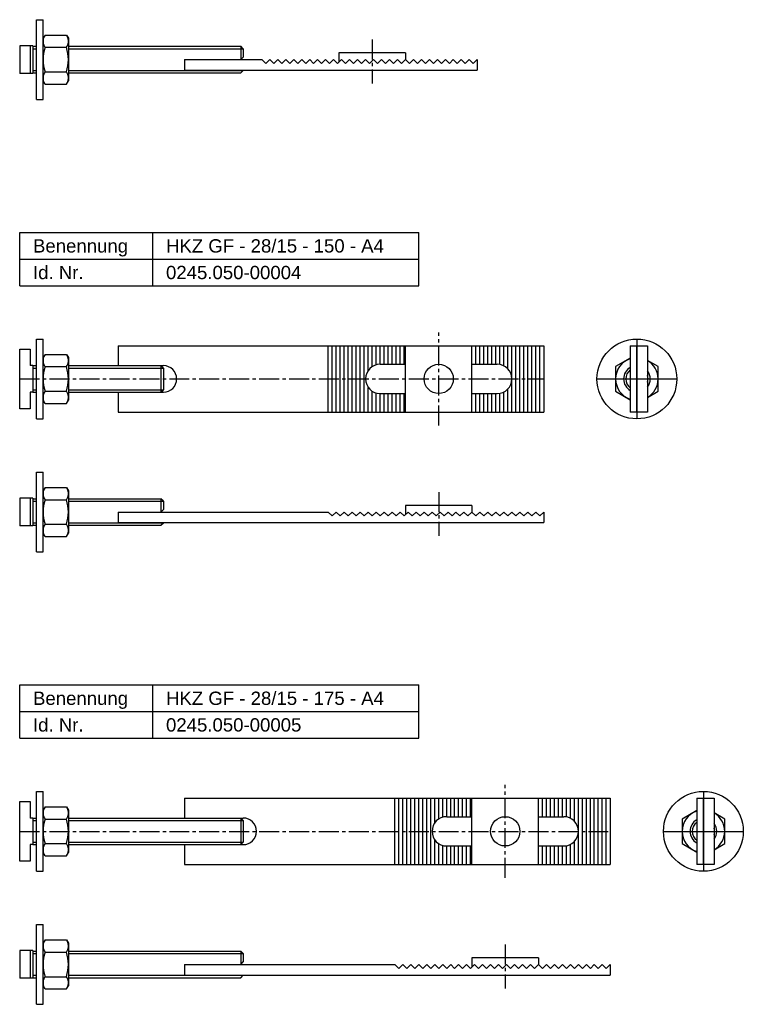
# Model space of a CAD drawing. Header units: millimetres. Extents: x 77 to 349, y 2136 to 2936.
# Tile 1 of 2: x 77 to 349, y 2136 to 2506. Entities that reach past the tile are written whole.
import ezdxf

# ---------------------------------------------------------------- set-up
doc = ezdxf.new("R2010")
doc.units = ezdxf.units.MM
doc.header["$LTSCALE"] = 10
doc.linetypes.add('MITTE2', pattern=[1.125, 0.75, -0.125, 0.125, -0.125])
doc.layers.add('HALFEN', color=2, linetype='CONTINUOUS')
doc.styles.add('ARIAL50', font='ARIAL.TTF', dxfattribs={"height": 5})

msp = doc.modelspace()

# ---------------------------------------------------------------- linework, layer by layer
at = {"layer": 'HALFEN'}
for p, q in [((83.55, 2476.25), (83.55, 2506.25)), ((83.55, 2506.25), (86.05, 2506.25)), ((86.05, 2476.25), (86.05, 2506.25)), ((86.77, 2500.49), (86.05, 2499.25)), ((86.77, 2500.49), (94.83, 2500.49)), ((94.83, 2500.49), (95.55, 2499.25)), ((95.55, 2499.25), (95.55, 2483.25)), ((77.25, 2496.45), (77.25, 2486.05)), ((82.25, 2496.45), (77.25, 2496.45)), ((81.25, 2496.45), (81.25, 2486.05)), ((82.25, 2496.45), (82.25, 2486.05)), ((82.25, 2496.25), (83.55, 2496.25)), ((86.77, 2495.87), (94.83, 2495.87)), ((95.55, 2496.25), (160.33, 2496.25)), ((160.33, 2496.25), (160.33, 2491.25)), ((161.25, 2495.33), (160.33, 2496.25)), ((161.25, 2495.33), (161.25, 2492.17)), ((139.25, 2491.25), (168.25, 2491.25)), ((139.25, 2491.25), (139.25, 2487.25)), ((160.33, 2491.25), (161.25, 2492.17)), ((169.75, 2489.75), (168.25, 2491.25)), ((171.25, 2491.25), (169.75, 2489.75)), ((172.75, 2489.75), (171.25, 2491.25)), ((174.25, 2491.25), (172.75, 2489.75)), ((175.75, 2489.75), (174.25, 2491.25)), ((177.25, 2491.25), (175.75, 2489.75)), ((178.75, 2489.75), (177.25, 2491.25)), ((180.25, 2491.25), (178.75, 2489.75)), ((181.75, 2489.75), (180.25, 2491.25)), ((183.25, 2491.25), (181.75, 2489.75)), ((184.75, 2489.75), (183.25, 2491.25)), ((186.25, 2491.25), (184.75, 2489.75)), ((187.75, 2489.75), (186.25, 2491.25)), ((189.25, 2491.25), (187.75, 2489.75)), ((190.75, 2489.75), (189.25, 2491.25)), ((192.25, 2491.25), (190.75, 2489.75)), ((193.75, 2489.75), (192.25, 2491.25)), ((195.25, 2491.25), (193.75, 2489.75)), ((196.75, 2489.75), (195.25, 2491.25)), ((198.25, 2491.25), (196.75, 2489.75)), ((222.25, 2493.75), (197.25, 2493.75)), ((197.25, 2493.75), (197.25, 2490.25)), ((199.75, 2489.75), (198.25, 2491.25)), ((201.25, 2491.25), (199.75, 2489.75)), ((202.75, 2489.75), (201.25, 2491.25)), ((204.25, 2491.25), (202.75, 2489.75)), ((205.75, 2489.75), (204.25, 2491.25)), ((207.25, 2491.25), (205.75, 2489.75)), ((208.75, 2489.75), (207.25, 2491.25)), ((210.25, 2491.25), (208.75, 2489.75)), ((211.75, 2489.75), (210.25, 2491.25)), ((213.25, 2491.25), (211.75, 2489.75)), ((214.75, 2489.75), (213.25, 2491.25)), ((216.25, 2491.25), (214.75, 2489.75)), ((217.75, 2489.75), (216.25, 2491.25)), ((219.25, 2491.25), (217.75, 2489.75)), ((220.75, 2489.75), (219.25, 2491.25)), ((222.25, 2491.25), (220.75, 2489.75)), ((222.25, 2493.75), (222.25, 2491.25)), ((223.75, 2489.75), (222.25, 2491.25)), ((225.25, 2491.25), (223.75, 2489.75)), ((226.75, 2489.75), (225.25, 2491.25)), ((228.25, 2491.25), (226.75, 2489.75)), ((229.75, 2489.75), (228.25, 2491.25)), ((231.25, 2491.25), (229.75, 2489.75)), ((232.75, 2489.75), (231.25, 2491.25)), ((234.25, 2491.25), (232.75, 2489.75)), ((235.75, 2489.75), (234.25, 2491.25)), ((237.25, 2491.25), (235.75, 2489.75)), ((238.75, 2489.75), (237.25, 2491.25)), ((240.25, 2491.25), (238.75, 2489.75)), ((241.75, 2489.75), (240.25, 2491.25)), ((243.25, 2491.25), (241.75, 2489.75)), ((244.75, 2489.75), (243.25, 2491.25)), ((246.25, 2491.25), (244.75, 2489.75)), ((247.75, 2489.75), (246.25, 2491.25)), ((249.25, 2491.25), (247.75, 2489.75)), ((249.25, 2491.25), (249.25, 2487.25)), ((86.77, 2486.63), (94.83, 2486.63)), ((139.25, 2487.25), (249.25, 2487.25)), ((160.33, 2486.25), (161.25, 2487.17)), ((161.25, 2487.17), (161.25, 2487.25)), ((82.25, 2486.05), (77.25, 2486.05)), ((82.25, 2486.25), (83.55, 2486.25)), ((86.77, 2482.01), (86.05, 2483.25)), ((94.83, 2482.01), (95.55, 2483.25)), ((95.55, 2486.25), (160.33, 2486.25)), ((86.77, 2482.01), (94.83, 2482.01)), ((83.55, 2476.25), (86.05, 2476.25)), ((77.25, 2426.25), (227.25, 2426.25)), ((77.25, 2406.25), (77.25, 2426.25)), ((127.25, 2406.25), (127.25, 2426.25)), ((227.25, 2406.25), (227.25, 2426.25)), ((77.25, 2416.25), (227.25, 2416.25)), ((77.25, 2406.25), (227.25, 2406.25)), ((83.55, 2386.25), (86.05, 2386.25)), ((83.55, 2356.25), (83.55, 2386.25)), ((86.05, 2356.25), (86.05, 2386.25)), ((114.25, 2383.75), (274.25, 2383.75)), ((114.25, 2383.75), (114.25, 2376.25)), ((193.25, 2358.75), (193.25, 2383.75)), ((194.75, 2358.75), (194.75, 2383.75)), ((196.25, 2358.75), (196.25, 2383.75)), ((197.75, 2358.75), (197.75, 2383.75)), ((199.25, 2358.75), (199.25, 2383.75)), ((200.75, 2358.75), (200.75, 2383.75)), ((202.25, 2358.75), (202.25, 2383.75)), ((203.75, 2358.75), (203.75, 2383.75)), ((205.25, 2358.75), (205.25, 2383.75)), ((206.75, 2358.75), (206.75, 2383.75)), ((208.25, 2374.41), (208.25, 2383.75)), ((209.75, 2375.86), (209.75, 2383.75)), ((211.25, 2376.54), (211.25, 2383.75)), ((212.75, 2376.75), (212.75, 2383.75)), ((214.25, 2376.75), (214.25, 2383.75)), ((215.75, 2376.75), (215.75, 2383.75)), ((217.25, 2376.75), (217.25, 2383.75)), ((218.75, 2376.75), (218.75, 2383.75)), ((220.25, 2376.75), (220.25, 2383.75)), ((221.75, 2376.75), (221.75, 2383.75)), ((222.25, 2358.75), (222.25, 2383.75)), ((247.25, 2358.75), (247.25, 2383.75)), ((248.75, 2376.75), (248.75, 2383.75)), ((250.25, 2376.75), (250.25, 2383.75)), ((251.75, 2376.75), (251.75, 2383.75)), ((253.25, 2376.75), (253.25, 2383.75)), ((254.75, 2376.75), (254.75, 2383.75)), ((256.25, 2376.75), (256.25, 2383.75)), ((257.75, 2376.66), (257.75, 2383.75)), ((259.25, 2376.15), (259.25, 2383.75)), ((260.75, 2375.02), (260.75, 2383.75)), ((262.25, 2358.75), (262.25, 2383.75)), ((263.75, 2358.75), (263.75, 2383.75)), ((265.25, 2358.75), (265.25, 2383.75)), ((266.75, 2358.75), (266.75, 2383.75)), ((268.25, 2358.75), (268.25, 2383.75)), ((269.75, 2358.75), (269.75, 2383.75)), ((271.25, 2358.75), (271.25, 2383.75)), ((272.75, 2358.75), (272.75, 2383.75)), ((274.25, 2383.75), (274.25, 2358.75)), ((306.75, 2383.75), (313.25, 2383.75)), ((306.75, 2383.75), (306.75, 2358.75)), ((309.25, 2358.75), (309.25, 2383.75)), ((313.25, 2383.75), (313.25, 2358.75)), ((77.25, 2360), (77.25, 2382.5)), ((77.25, 2382.5), (81.25, 2382.5)), ((81.25, 2382.5), (81.25, 2376.25)), ((86.77, 2380.49), (86.05, 2379.25)), ((86.77, 2380.49), (94.83, 2380.49)), ((94.83, 2380.49), (95.55, 2379.25)), ((95.55, 2379.25), (95.55, 2363.25)), ((82.25, 2376.25), (81.25, 2376.25)), ((82.25, 2376.25), (82.25, 2366.25)), ((82.25, 2376.25), (83.55, 2376.25)), ((86.77, 2375.87), (94.83, 2375.87)), ((95.55, 2376.25), (131.25, 2376.25)), ((130.33, 2376.25), (130.33, 2366.25)), ((131.25, 2375.33), (130.33, 2376.25)), ((212.75, 2376.75), (222.25, 2376.75)), ((247.25, 2376.75), (256.75, 2376.75)), ((131.25, 2375.33), (131.25, 2367.17)), ((208.25, 2358.75), (208.25, 2368.09)), ((82.25, 2366.25), (81.25, 2366.25)), ((81.25, 2366.25), (81.25, 2360)), ((82.25, 2366.25), (83.55, 2366.25)), ((86.77, 2366.63), (94.83, 2366.63)), ((95.55, 2366.25), (131.25, 2366.25)), ((114.25, 2366.25), (114.25, 2358.75)), ((130.33, 2366.25), (131.25, 2367.17)), ((209.75, 2358.75), (209.75, 2366.64)), ((211.25, 2358.75), (211.25, 2365.96)), ((212.75, 2365.75), (222.25, 2365.75)), ((212.75, 2358.75), (212.75, 2365.75)), ((214.25, 2358.75), (214.25, 2365.75)), ((215.75, 2358.75), (215.75, 2365.75)), ((217.25, 2358.75), (217.25, 2365.75)), ((218.75, 2358.75), (218.75, 2365.75)), ((220.25, 2358.75), (220.25, 2365.75)), ((221.75, 2358.75), (221.75, 2365.75)), ((247.25, 2365.75), (256.75, 2365.75)), ((248.75, 2358.75), (248.75, 2365.75)), ((250.25, 2358.75), (250.25, 2365.75)), ((251.75, 2358.75), (251.75, 2365.75)), ((253.25, 2358.75), (253.25, 2365.75)), ((254.75, 2358.75), (254.75, 2365.75)), ((256.25, 2358.75), (256.25, 2365.75)), ((257.75, 2358.75), (257.75, 2365.84)), ((259.25, 2358.75), (259.25, 2366.35)), ((260.75, 2358.75), (260.75, 2367.48)), ((86.77, 2362.01), (86.05, 2363.25)), ((86.77, 2362.01), (94.83, 2362.01)), ((94.83, 2362.01), (95.55, 2363.25)), ((81.25, 2360), (77.25, 2360)), ((114.25, 2358.75), (274.25, 2358.75)), ((313.25, 2358.75), (306.75, 2358.75)), ((83.55, 2356.25), (86.05, 2356.25)), ((83.55, 2306.25), (83.55, 2336.25)), ((83.55, 2336.25), (86.05, 2336.25)), ((86.05, 2306.25), (86.05, 2336.25)), ((86.77, 2330.49), (86.05, 2329.25)), ((86.77, 2330.49), (94.83, 2330.49)), ((94.83, 2330.49), (95.55, 2329.25)), ((95.55, 2329.25), (95.55, 2313.25)), ((82.25, 2326.45), (77.25, 2326.45)), ((77.25, 2326.45), (77.25, 2316.05)), ((81.25, 2326.45), (81.25, 2316.05)), ((82.25, 2326.45), (82.25, 2316.05)), ((82.25, 2326.25), (83.55, 2326.25)), ((86.77, 2325.87), (94.83, 2325.87)), ((95.55, 2326.25), (130.33, 2326.25)), ((130.33, 2326.25), (130.33, 2321.25)), ((131.25, 2325.33), (130.33, 2326.25)), ((131.25, 2325.33), (131.25, 2322.17)), ((247.25, 2323.75), (222.25, 2323.75)), ((222.25, 2323.75), (222.25, 2320.25)), ((247.25, 2323.75), (247.25, 2321.25)), ((114.25, 2321.25), (193.25, 2321.25)), ((114.25, 2321.25), (114.25, 2317.25)), ((130.33, 2321.25), (131.25, 2322.17)), ((194.75, 2319.75), (193.25, 2321.25)), ((196.25, 2321.25), (194.75, 2319.75)), ((197.75, 2319.75), (196.25, 2321.25)), ((199.25, 2321.25), (197.75, 2319.75)), ((200.75, 2319.75), (199.25, 2321.25)), ((202.25, 2321.25), (200.75, 2319.75)), ((203.75, 2319.75), (202.25, 2321.25)), ((205.25, 2321.25), (203.75, 2319.75)), ((206.75, 2319.75), (205.25, 2321.25)), ((208.25, 2321.25), (206.75, 2319.75)), ((209.75, 2319.75), (208.25, 2321.25)), ((211.25, 2321.25), (209.75, 2319.75)), ((212.75, 2319.75), (211.25, 2321.25)), ((214.25, 2321.25), (212.75, 2319.75)), ((215.75, 2319.75), (214.25, 2321.25)), ((217.25, 2321.25), (215.75, 2319.75)), ((218.75, 2319.75), (217.25, 2321.25)), ((220.25, 2321.25), (218.75, 2319.75)), ((221.75, 2319.75), (220.25, 2321.25)), ((223.25, 2321.25), (221.75, 2319.75)), ((224.75, 2319.75), (223.25, 2321.25)), ((226.25, 2321.25), (224.75, 2319.75)), ((227.75, 2319.75), (226.25, 2321.25)), ((229.25, 2321.25), (227.75, 2319.75)), ((230.75, 2319.75), (229.25, 2321.25)), ((232.25, 2321.25), (230.75, 2319.75)), ((233.75, 2319.75), (232.25, 2321.25)), ((235.25, 2321.25), (233.75, 2319.75)), ((236.75, 2319.75), (235.25, 2321.25)), ((238.25, 2321.25), (236.75, 2319.75)), ((239.75, 2319.75), (238.25, 2321.25)), ((241.25, 2321.25), (239.75, 2319.75)), ((242.75, 2319.75), (241.25, 2321.25)), ((244.25, 2321.25), (242.75, 2319.75)), ((245.75, 2319.75), (244.25, 2321.25)), ((247.25, 2321.25), (245.75, 2319.75)), ((248.75, 2319.75), (247.25, 2321.25)), ((250.25, 2321.25), (248.75, 2319.75)), ((251.75, 2319.75), (250.25, 2321.25)), ((253.25, 2321.25), (251.75, 2319.75)), ((254.75, 2319.75), (253.25, 2321.25)), ((256.25, 2321.25), (254.75, 2319.75)), ((257.75, 2319.75), (256.25, 2321.25)), ((259.25, 2321.25), (257.75, 2319.75)), ((260.75, 2319.75), (259.25, 2321.25)), ((262.25, 2321.25), (260.75, 2319.75)), ((263.75, 2319.75), (262.25, 2321.25)), ((265.25, 2321.25), (263.75, 2319.75)), ((266.75, 2319.75), (265.25, 2321.25)), ((268.25, 2321.25), (266.75, 2319.75)), ((269.75, 2319.75), (268.25, 2321.25)), ((271.25, 2321.25), (269.75, 2319.75)), ((272.75, 2319.75), (271.25, 2321.25)), ((274.25, 2321.25), (272.75, 2319.75)), ((274.25, 2321.25), (274.25, 2317.25)), ((82.25, 2316.25), (83.55, 2316.25)), ((86.77, 2316.63), (94.83, 2316.63)), ((95.55, 2316.25), (130.33, 2316.25)), ((114.25, 2317.25), (274.25, 2317.25)), ((130.33, 2316.25), (131.25, 2317.17)), ((131.25, 2317.17), (131.25, 2317.25)), ((82.25, 2316.05), (77.25, 2316.05)), ((86.77, 2312.01), (86.05, 2313.25)), ((94.83, 2312.01), (95.55, 2313.25)), ((86.77, 2312.01), (94.83, 2312.01)), ((83.55, 2306.25), (86.05, 2306.25)), ((77.25, 2256.25), (227.25, 2256.25)), ((77.25, 2236.25), (77.25, 2256.25)), ((127.25, 2236.25), (127.25, 2256.25)), ((227.25, 2236.25), (227.25, 2256.25)), ((77.25, 2246.25), (227.25, 2246.25)), ((77.25, 2236.25), (227.25, 2236.25)), ((83.55, 2186.25), (83.55, 2216.25)), ((83.55, 2216.25), (86.05, 2216.25)), ((86.05, 2186.25), (86.05, 2216.25)), ((139.25, 2213.75), (299.25, 2213.75)), ((139.25, 2213.75), (139.25, 2206.25)), ((218.25, 2188.75), (218.25, 2213.75)), ((219.75, 2188.75), (219.75, 2213.75)), ((221.25, 2188.75), (221.25, 2213.75)), ((222.75, 2188.75), (222.75, 2213.75)), ((224.25, 2188.75), (224.25, 2213.75)), ((225.75, 2188.75), (225.75, 2213.75)), ((227.25, 2188.75), (227.25, 2213.75)), ((228.75, 2188.75), (228.75, 2213.75)), ((230.25, 2188.75), (230.25, 2213.75)), ((231.75, 2188.75), (231.75, 2213.75)), ((233.25, 2204.41), (233.25, 2213.75)), ((234.75, 2205.86), (234.75, 2213.75)), ((236.25, 2206.54), (236.25, 2213.75)), ((237.75, 2206.75), (237.75, 2213.75)), ((239.25, 2206.75), (239.25, 2213.75)), ((240.75, 2206.75), (240.75, 2213.75)), ((242.25, 2206.75), (242.25, 2213.75)), ((243.75, 2206.75), (243.75, 2213.75)), ((245.25, 2206.75), (245.25, 2213.75)), ((246.75, 2206.75), (246.75, 2213.75)), ((247.25, 2188.75), (247.25, 2213.75)), ((272.25, 2188.75), (272.25, 2213.75)), ((273.75, 2206.75), (273.75, 2213.75)), ((275.25, 2206.75), (275.25, 2213.75)), ((276.75, 2206.75), (276.75, 2213.75)), ((278.25, 2206.75), (278.25, 2213.75)), ((279.75, 2206.75), (279.75, 2213.75)), ((281.25, 2206.75), (281.25, 2213.75)), ((282.75, 2206.66), (282.75, 2213.75)), ((284.25, 2206.15), (284.25, 2213.75)), ((285.75, 2205.02), (285.75, 2213.75)), ((287.25, 2188.75), (287.25, 2213.75)), ((288.75, 2188.75), (288.75, 2213.75)), ((290.25, 2188.75), (290.25, 2213.75)), ((291.75, 2188.75), (291.75, 2213.75)), ((293.25, 2188.75), (293.25, 2213.75)), ((294.75, 2188.75), (294.75, 2213.75)), ((296.25, 2188.75), (296.25, 2213.75)), ((297.75, 2188.75), (297.75, 2213.75)), ((299.25, 2213.75), (299.25, 2188.75)), ((331.75, 2213.75), (338.25, 2213.75)), ((331.75, 2213.75), (331.75, 2188.75)), ((334.25, 2188.75), (334.25, 2213.75)), ((338.25, 2213.75), (338.25, 2188.75)), ((77.25, 2212.5), (81.25, 2212.5)), ((77.25, 2190), (77.25, 2212.5)), ((81.25, 2212.5), (81.25, 2206.25)), ((86.77, 2210.49), (86.05, 2209.25)), ((86.77, 2210.49), (94.83, 2210.49)), ((94.83, 2210.49), (95.55, 2209.25)), ((95.55, 2209.25), (95.55, 2193.25)), ((82.25, 2206.25), (81.25, 2206.25)), ((82.25, 2206.25), (83.55, 2206.25)), ((82.25, 2206.25), (82.25, 2196.25)), ((86.77, 2205.87), (94.83, 2205.87)), ((95.55, 2206.25), (161.25, 2206.25)), ((160.33, 2206.25), (160.33, 2196.25)), ((161.25, 2205.33), (160.33, 2206.25)), ((161.25, 2205.33), (161.25, 2197.17)), ((237.75, 2206.75), (247.25, 2206.75)), ((272.25, 2206.75), (281.75, 2206.75)), ((233.25, 2188.75), (233.25, 2198.09)), ((81.25, 2196.25), (81.25, 2190)), ((82.25, 2196.25), (81.25, 2196.25)), ((82.25, 2196.25), (83.55, 2196.25)), ((86.77, 2196.63), (94.83, 2196.63)), ((95.55, 2196.25), (161.25, 2196.25)), ((139.25, 2196.25), (139.25, 2188.75)), ((160.33, 2196.25), (161.25, 2197.17)), ((234.75, 2188.75), (234.75, 2196.64)), ((236.25, 2188.75), (236.25, 2195.96)), ((237.75, 2195.75), (247.25, 2195.75)), ((237.75, 2188.75), (237.75, 2195.75)), ((239.25, 2188.75), (239.25, 2195.75)), ((240.75, 2188.75), (240.75, 2195.75)), ((242.25, 2188.75), (242.25, 2195.75)), ((243.75, 2188.75), (243.75, 2195.75)), ((245.25, 2188.75), (245.25, 2195.75)), ((246.75, 2188.75), (246.75, 2195.75)), ((272.25, 2195.75), (281.75, 2195.75)), ((273.75, 2188.75), (273.75, 2195.75)), ((275.25, 2188.75), (275.25, 2195.75)), ((276.75, 2188.75), (276.75, 2195.75)), ((278.25, 2188.75), (278.25, 2195.75)), ((279.75, 2188.75), (279.75, 2195.75)), ((281.25, 2188.75), (281.25, 2195.75)), ((282.75, 2188.75), (282.75, 2195.84)), ((284.25, 2188.75), (284.25, 2196.35)), ((285.75, 2188.75), (285.75, 2197.48)), ((86.77, 2192.01), (86.05, 2193.25)), ((86.77, 2192.01), (94.83, 2192.01)), ((94.83, 2192.01), (95.55, 2193.25)), ((81.25, 2190), (77.25, 2190)), ((139.25, 2188.75), (299.25, 2188.75)), ((338.25, 2188.75), (331.75, 2188.75)), ((83.55, 2186.25), (86.05, 2186.25)), ((83.55, 2136.25), (83.55, 2166.25)), ((83.55, 2166.25), (86.05, 2166.25)), ((86.05, 2136.25), (86.05, 2166.25)), ((86.77, 2160.49), (86.05, 2159.25)), ((86.77, 2160.49), (94.83, 2160.49)), ((94.83, 2160.49), (95.55, 2159.25)), ((95.55, 2159.25), (95.55, 2143.25)), ((77.25, 2156.45), (77.25, 2146.05)), ((82.25, 2156.45), (77.25, 2156.45)), ((81.25, 2156.45), (81.25, 2146.05)), ((82.25, 2156.45), (82.25, 2146.05)), ((82.25, 2156.25), (83.55, 2156.25)), ((86.77, 2155.87), (94.83, 2155.87)), ((95.55, 2156.25), (160.33, 2156.25)), ((160.33, 2156.25), (160.33, 2151.25)), ((161.25, 2155.33), (160.33, 2156.25)), ((161.25, 2155.33), (161.25, 2152.17)), ((272.25, 2153.75), (247.25, 2153.75)), ((247.25, 2153.75), (247.25, 2150.25)), ((272.25, 2153.75), (272.25, 2151.25)), ((139.25, 2151.25), (218.25, 2151.25)), ((139.25, 2151.25), (139.25, 2147.25)), ((160.33, 2151.25), (161.25, 2152.17)), ((219.75, 2149.75), (218.25, 2151.25)), ((221.25, 2151.25), (219.75, 2149.75)), ((222.75, 2149.75), (221.25, 2151.25)), ((224.25, 2151.25), (222.75, 2149.75)), ((225.75, 2149.75), (224.25, 2151.25)), ((227.25, 2151.25), (225.75, 2149.75)), ((228.75, 2149.75), (227.25, 2151.25)), ((230.25, 2151.25), (228.75, 2149.75)), ((231.75, 2149.75), (230.25, 2151.25)), ((233.25, 2151.25), (231.75, 2149.75)), ((234.75, 2149.75), (233.25, 2151.25)), ((236.25, 2151.25), (234.75, 2149.75)), ((237.75, 2149.75), (236.25, 2151.25)), ((239.25, 2151.25), (237.75, 2149.75)), ((240.75, 2149.75), (239.25, 2151.25)), ((242.25, 2151.25), (240.75, 2149.75)), ((243.75, 2149.75), (242.25, 2151.25)), ((245.25, 2151.25), (243.75, 2149.75)), ((246.75, 2149.75), (245.25, 2151.25)), ((248.25, 2151.25), (246.75, 2149.75)), ((249.75, 2149.75), (248.25, 2151.25)), ((251.25, 2151.25), (249.75, 2149.75)), ((252.75, 2149.75), (251.25, 2151.25)), ((254.25, 2151.25), (252.75, 2149.75)), ((255.75, 2149.75), (254.25, 2151.25)), ((257.25, 2151.25), (255.75, 2149.75)), ((258.75, 2149.75), (257.25, 2151.25)), ((260.25, 2151.25), (258.75, 2149.75)), ((261.75, 2149.75), (260.25, 2151.25)), ((263.25, 2151.25), (261.75, 2149.75)), ((264.75, 2149.75), (263.25, 2151.25)), ((266.25, 2151.25), (264.75, 2149.75)), ((267.75, 2149.75), (266.25, 2151.25)), ((269.25, 2151.25), (267.75, 2149.75)), ((270.75, 2149.75), (269.25, 2151.25)), ((272.25, 2151.25), (270.75, 2149.75)), ((273.75, 2149.75), (272.25, 2151.25)), ((275.25, 2151.25), (273.75, 2149.75)), ((276.75, 2149.75), (275.25, 2151.25)), ((278.25, 2151.25), (276.75, 2149.75)), ((279.75, 2149.75), (278.25, 2151.25)), ((281.25, 2151.25), (279.75, 2149.75)), ((282.75, 2149.75), (281.25, 2151.25)), ((284.25, 2151.25), (282.75, 2149.75)), ((285.75, 2149.75), (284.25, 2151.25)), ((287.25, 2151.25), (285.75, 2149.75)), ((288.75, 2149.75), (287.25, 2151.25)), ((290.25, 2151.25), (288.75, 2149.75)), ((291.75, 2149.75), (290.25, 2151.25)), ((293.25, 2151.25), (291.75, 2149.75)), ((294.75, 2149.75), (293.25, 2151.25)), ((296.25, 2151.25), (294.75, 2149.75)), ((297.75, 2149.75), (296.25, 2151.25)), ((299.25, 2151.25), (297.75, 2149.75)), ((299.25, 2151.25), (299.25, 2147.25)), ((82.25, 2146.05), (77.25, 2146.05)), ((82.25, 2146.25), (83.55, 2146.25)), ((86.77, 2146.63), (94.83, 2146.63)), ((95.55, 2146.25), (160.33, 2146.25)), ((139.25, 2147.25), (299.25, 2147.25)), ((160.33, 2146.25), (161.25, 2147.17)), ((161.25, 2147.17), (161.25, 2147.25)), ((86.77, 2142.01), (86.05, 2143.25)), ((94.83, 2142.01), (95.55, 2143.25)), ((86.77, 2142.01), (94.83, 2142.01)), ((83.55, 2136.25), (86.05, 2136.25))]:
    msp.add_line(p, q, dxfattribs=at)
at = {"layer": 'HALFEN', "color": 1, "linetype": 'MITTE2'}
for p, q in [((209.75, 2498.75), (209.75, 2482.25)), ((234.75, 2353.75), (234.75, 2388.75)), ((77.25, 2371.25), (274.25, 2371.25)), ((294.25, 2371.25), (324.25, 2371.25)), ((234.75, 2328.75), (234.75, 2312.25)), ((259.75, 2183.75), (259.75, 2218.75)), ((77.25, 2201.25), (299.25, 2201.25)), ((319.25, 2201.25), (349.25, 2201.25)), ((259.75, 2158.75), (259.75, 2142.25))]:
    msp.add_line(p, q, dxfattribs=at)
at = {"layer": 'HALFEN', "color": 1}
for p, q in [((82.25, 2495.33), (83.55, 2495.33)), ((95.55, 2495.33), (161.25, 2495.33)), ((82.25, 2487.17), (83.55, 2487.17)), ((95.55, 2487.17), (161.25, 2487.17)), ((309.25, 2386.25), (309.25, 2356.25)), ((82.25, 2375.33), (83.55, 2375.33)), ((95.55, 2375.33), (131.25, 2375.33)), ((301.25, 2371.25), (317.25, 2371.25)), ((82.25, 2367.17), (83.55, 2367.17)), ((95.55, 2367.17), (131.25, 2367.17)), ((82.25, 2325.33), (83.55, 2325.33)), ((95.55, 2325.33), (131.25, 2325.33)), ((82.25, 2317.17), (83.55, 2317.17)), ((95.55, 2317.17), (131.25, 2317.17)), ((334.25, 2216.25), (334.25, 2186.25)), ((82.25, 2205.33), (83.55, 2205.33)), ((95.55, 2205.33), (161.25, 2205.33)), ((326.25, 2201.25), (342.25, 2201.25)), ((82.25, 2197.17), (83.55, 2197.17)), ((95.55, 2197.17), (161.25, 2197.17)), ((82.25, 2155.33), (83.55, 2155.33)), ((95.55, 2155.33), (161.25, 2155.33)), ((82.25, 2147.17), (83.55, 2147.17)), ((95.55, 2147.17), (161.25, 2147.17))]:
    msp.add_line(p, q, dxfattribs=at)
at = {"layer": 'HALFEN'}
for points in [[(306.75, 2379.04), (301.25, 2375.87), (301.25, 2366.63)], [(313.25, 2364.32), (317.25, 2366.63), (317.25, 2375.87), (313.25, 2378.18)], [(301.25, 2366.63), (306.75, 2363.46)], [(331.75, 2209.04), (326.25, 2205.87), (326.25, 2196.63)], [(338.25, 2194.32), (342.25, 2196.63), (342.25, 2205.87), (338.25, 2208.18)], [(326.25, 2196.63), (331.75, 2193.46)]]:
    msp.add_lwpolyline(points, dxfattribs=at)
for centre, radius in [((309.25, 2371.25), 15), ((234.75, 2371.25), 5.5), ((334.25, 2201.25), 15), ((259.75, 2201.25), 5.5)]:
    msp.add_circle(centre, radius, dxfattribs=at)
for centre, radius, start, end in [((90.13, 2498.18), 4.08, 154.4385, 214.4385), ((91.47, 2498.18), 4.08, 325.5615, 25.5615), ((101.32, 2491.25), 15.27, 162.383, 197.617), ((80.28, 2491.25), 15.27, 342.383, 17.617), ((90.13, 2484.32), 4.08, 145.5615, 205.5615), ((91.47, 2484.32), 4.08, 334.4385, 34.4385), ((90.13, 2378.18), 4.08, 154.4385, 214.4385), ((91.47, 2378.18), 4.08, 325.5615, 25.5615), ((101.32, 2371.25), 15.27, 162.383, 197.617), ((80.28, 2371.25), 15.27, 342.383, 17.617), ((131.25, 2371.25), 5, 270, 90), ((212.75, 2371.25), 5.5, 90, 270), ((256.75, 2371.25), 5.5, 270, 90), ((309.25, 2371.25), 8, 108.21, 251.79), ((309.25, 2371.25), 5, 120, 240), ((309.25, 2371.25), 8, 300, 60), ((309.25, 2371.25), 4.19, 126.6513, 233.3487), ((309.25, 2371.25), 5, 323.1301, 36.8699), ((309.25, 2371.25), 4.19, 342.7674, 17.2326), ((90.13, 2364.32), 4.08, 145.5615, 205.5615), ((91.47, 2364.32), 4.08, 334.4385, 34.4385), ((90.13, 2328.18), 4.08, 154.4385, 214.4385), ((91.47, 2328.18), 4.08, 325.5615, 25.5615), ((101.32, 2321.25), 15.27, 162.383, 197.617), ((80.28, 2321.25), 15.27, 342.383, 17.617), ((90.13, 2314.32), 4.08, 145.5615, 205.5615), ((91.47, 2314.32), 4.08, 334.4385, 34.4385), ((90.13, 2208.18), 4.08, 154.4385, 214.4385), ((91.47, 2208.18), 4.08, 325.5615, 25.5615), ((101.32, 2201.25), 15.27, 162.383, 197.617), ((80.28, 2201.25), 15.27, 342.383, 17.617), ((161.25, 2201.25), 5, 270, 90), ((237.75, 2201.25), 5.5, 90, 270), ((281.75, 2201.25), 5.5, 270, 90), ((334.25, 2201.25), 8, 108.21, 251.79), ((334.25, 2201.25), 5, 120, 240), ((334.25, 2201.25), 8, 300, 60), ((334.25, 2201.25), 4.19, 126.6513, 233.3487), ((334.25, 2201.25), 5, 323.1301, 36.8699), ((334.25, 2201.25), 4.19, 342.7674, 17.2326), ((90.13, 2194.32), 4.08, 145.5615, 205.5615), ((91.47, 2194.32), 4.08, 334.4385, 34.4385), ((90.13, 2158.18), 4.08, 154.4385, 214.4385), ((91.47, 2158.18), 4.08, 325.5615, 25.5615), ((101.32, 2151.25), 15.27, 162.383, 197.617), ((80.28, 2151.25), 15.27, 342.383, 17.617), ((90.13, 2144.32), 4.08, 145.5615, 205.5615), ((91.47, 2144.32), 4.08, 334.4385, 34.4385)]:
    msp.add_arc(centre, radius, start, end, dxfattribs=at)

# ---------------------------------------------------------------- texts
at = {"layer": 'HALFEN', "style": 'ARIAL50'}
for s, p in [('Benennung', (82.25, 2418.75)), ('HKZ GF - 28/15 - 150 - A4', (132.25, 2418.75)), ('Id. Nr.', (82.25, 2408.75)), ('0245.050-00004', (132.25, 2408.75)), ('Benennung', (82.25, 2248.75)), ('HKZ GF - 28/15 - 175 - A4', (132.25, 2248.75)), ('Id. Nr.', (82.25, 2238.75)), ('0245.050-00005', (132.25, 2238.75))]:
    msp.add_text(s, height=5, dxfattribs=at).set_placement(p)

doc.saveas('drawing.dxf')
